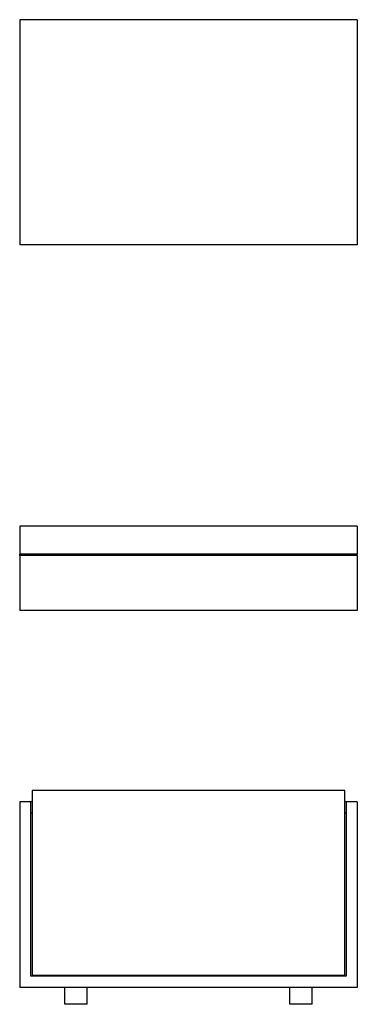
# Model space of a CAD drawing. Header units: millimetres. Extents: x -0.3 to 0.3, y 0 to 1.75.
import ezdxf

# ---------------------------------------------------------------- set-up
doc = ezdxf.new("R2010")
doc.units = ezdxf.units.MM
doc.layers.add('BLOCKS', color=3, linetype='Continuous')

msp = doc.modelspace()

# ---------------------------------------------------------------- linework, layer by layer
at = {"layer": 'BLOCKS', "linetype": 'Continuous'}
for p, q in [((0.3, 1.75), (-0.3, 1.75)), ((-0.3, 1.75), (-0.3, 1.35)), ((0.3, 1.75), (0.3, 1.35)), ((0.3, 1.35), (-0.3, 1.35)), ((-0.3, 0.85), (-0.3, 0.8)), ((0.3, 0.85), (-0.3, 0.85)), ((0.3, 0.85), (0.3, 0.8)), ((-0.3, 0.7978), (-0.3, 0.8)), ((0.3, 0.8), (-0.3, 0.8)), ((-0.3, 0.7978), (-0.3, 0.7)), ((0.3, 0.7978), (-0.3, 0.7978)), ((-0.29, 0.7978), (-0.29, 0.8)), ((0.29, 0.7978), (0.29, 0.8)), ((0.3, 0.7978), (0.3, 0.8)), ((0.3, 0.7978), (0.3, 0.7)), ((0.3, 0.7), (-0.3, 0.7)), ((0.278, 0.38), (-0.278, 0.38)), ((-0.278, 0.38), (-0.278, 0.052)), ((0.278, 0.052), (0.278, 0.38)), ((-0.28, 0.36), (-0.3, 0.36)), ((-0.3, 0.36), (-0.3, 0.03)), ((-0.278, 0.36), (-0.28, 0.36)), ((-0.28, 0.05), (-0.28, 0.36)), ((0.28, 0.36), (0.278, 0.36)), ((0.3, 0.36), (0.28, 0.36)), ((0.28, 0.36), (0.28, 0.05)), ((0.3, 0.36), (0.3, 0.03)), ((-0.278, 0.34), (-0.28, 0.34)), ((0.28, 0.34), (0.278, 0.34)), ((0.28, 0.05), (-0.28, 0.05)), ((-0.278, 0.052), (0.278, 0.052)), ((0.3, 0.03), (-0.3, 0.03)), ((-0.22, 0), (-0.22, 0.03)), ((-0.18, 0), (-0.18, 0.03)), ((0.18, 0), (0.18, 0.03)), ((0.22, 0), (0.22, 0.03)), ((-0.18, 0), (-0.22, 0)), ((0.22, 0), (0.18, 0))]:
    msp.add_line(p, q, dxfattribs=at)

doc.saveas('drawing.dxf')
